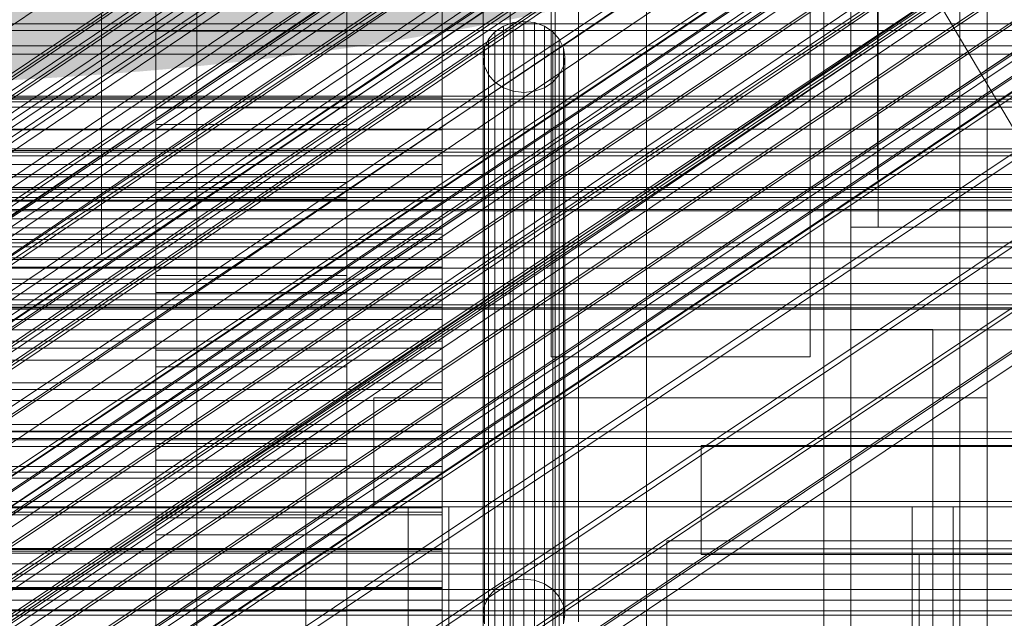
# Model space of a CAD drawing. Header units: millimetres. Extents: x -4738 to 65662, y -68080 to 6847.
# Tile 225 of 256: x 189 to 261, y -34808 to -34764. Entities that reach past the tile are written whole.
import ezdxf

# ---------------------------------------------------------------- set-up
doc = ezdxf.new("R2010")
doc.units = ezdxf.units.MM
for name, color, linetype, lineweight in [('COTAS_O', 1, 'Continuous', 0), ('COTAS_P', 1, 'Continuous', 0), ('frontal_bajante_movil', 7, 'Continuous', 0), ('frontal_C01', 7, 'Continuous', 0), ('frontal_C02', 7, 'Continuous', 0), ('frontal_C03', 7, 'Continuous', 0), ('frontal_C04', 7, 'Continuous', 0), ('frontal_C05', 7, 'Continuous', 0), ('frontal_mezcladora', 7, 'Continuous', 0)]:
    doc.layers.add(name, color=color, linetype=linetype, lineweight=lineweight)
doc.dimstyles.new('R19_100', dxfattribs={"dimtxt": 250, "dimasz": 150, "dimexe": 150, "dimexo": 80, "dimgap": 100, "dimtad": 1, "dimtih": 1, "dimtoh": 1, "dimdsep": 46, "dimcen": 0.09, "dimadec": 0, "dimazin": 0, "dimtfac": 1, "dimtdec": 4, "dimtofl": 0, "dimtmove": 0, "dimatfit": 3, "dimfxl": 1, "dimtolj": 1, "dimtzin": 0, "dimarcsym": 0})

# ---------------------------------------------------------------- blocks, each defined once
blk = doc.blocks.new('DIM_R30_49')
at = {"layer": 'COTAS_P'}
for p, q in [((-150, -32300), (550, -32300)), ((550, -32300), (505, -32450)), ((550, -34900), (550, -32300)), ((550, -32300), (595, -32450)), ((550, -34900), (505, -34750)), ((550, -34900), (595, -34750)), ((-150, -34900), (550, -34900))]:
    blk.add_line(p, q, dxfattribs=at)
blk.add_text('2600 P', height=250, rotation=90, dxfattribs=at).set_placement((450, -33600))
blk = doc.blocks.new('DIM_R30_52')
at = {"layer": 'COTAS_O'}
for p, q in [((-650, -34200), (-500, -34155)), ((650, -34200), (500, -34155)), ((-650, -34900), (-650, -34200)), ((-650, -34200), (650, -34200)), ((-650, -34200), (-500, -34245)), ((650, -34200), (500, -34245)), ((650, -34900), (650, -34200))]:
    blk.add_line(p, q, dxfattribs=at)
blk.add_text('1300 O', height=250, dxfattribs=at).set_placement((0, -34100))
blk = doc.blocks.new('DIM_R30_57')
at = {"layer": 'COTAS_P'}
for p, q in [((-305, -34680), (395, -34680)), ((395, -34680), (350, -34830)), ((395, -36000), (395, -34680)), ((395, -34680), (440, -34830)), ((395, -36000), (350, -35850)), ((395, -36000), (440, -35850)), ((-305, -36000), (395, -36000))]:
    blk.add_line(p, q, dxfattribs=at)
blk.add_text('1320 P', height=250, rotation=90, dxfattribs=at).set_placement((295, -35340))

msp = doc.modelspace()

# ---------------------------------------------------------------- linework, layer by layer
at = {"layer": 'frontal_bajante_movil'}
for p, q in [((220, -34680), (220, -35227.232)), ((220, -34809.578), (220, -34680)), ((223, -35227.232), (223, -34680)), ((223, -34680), (223, -34809.578)), ((235, -34680), (235, -35227.232)), ((223, -34682.819), (223, -35230.051)), ((235, -35230.051), (235, -34682.819)), ((223.879, -34765.156), (224.5, -34764.741)), ((224.5, -34764.741), (225.224, -34764.481)), ((224.5, -34764.741), (224.5, -34805.66)), ((225.224, -34764.481), (226, -34764.392)), ((225.224, -34764.481), (225.224, -34805.4)), ((226, -34764.392), (226.776, -34764.481)), ((226, -34764.392), (226, -34805.311)), ((226.776, -34764.481), (227.5, -34764.741)), ((226.776, -34764.481), (226.776, -34805.4)), ((227.5, -34764.741), (228.121, -34765.156)), ((227.5, -34764.741), (227.5, -34805.66)), ((223.102, -34766.325), (223.402, -34765.696)), ((223.402, -34765.696), (223.879, -34765.156)), ((223.402, -34765.696), (223.402, -34806.615)), ((223.879, -34765.156), (223.879, -34806.075)), ((228.121, -34765.156), (228.598, -34765.696)), ((228.121, -34765.156), (228.121, -34806.075)), ((228.598, -34765.696), (228.898, -34766.325)), ((228.598, -34765.696), (228.598, -34806.615)), ((223, -34767), (223.102, -34766.325)), ((223.102, -34766.325), (223.102, -34807.244)), ((228.898, -34766.325), (229, -34767)), ((228.898, -34766.325), (228.898, -34807.244)), ((223.102, -34767.675), (223, -34767)), ((223, -34807.919), (223, -34767)), ((229, -34767), (228.898, -34767.675)), ((229, -34767), (229, -34807.919)), ((223.402, -34768.304), (223.102, -34767.675)), ((223.102, -34767.675), (223.102, -34808.594)), ((228.898, -34767.675), (228.598, -34768.304)), ((228.898, -34767.675), (228.898, -34808.594)), ((223.879, -34768.844), (223.402, -34768.304)), ((223.402, -34768.304), (223.402, -34809.223)), ((228.598, -34768.304), (228.121, -34768.844)), ((228.598, -34768.304), (228.598, -34809.223)), ((224.5, -34769.259), (223.879, -34768.844)), ((223.879, -34768.844), (223.879, -34809.763)), ((225.224, -34769.519), (224.5, -34769.259)), ((224.5, -34769.259), (224.5, -34810.178)), ((227.5, -34769.259), (226.776, -34769.519)), ((228.121, -34768.844), (227.5, -34769.259)), ((227.5, -34769.259), (227.5, -34810.178)), ((228.121, -34768.844), (228.121, -34809.763)), ((-180, -34770), (220, -34770)), ((220, -34770), (220, -34772.344)), ((220, -34770), (220, -34773.857)), ((226, -34769.608), (225.224, -34769.519)), ((225.224, -34769.519), (225.224, -34810.438)), ((226.776, -34769.519), (226, -34769.608)), ((226, -34769.608), (226, -34810.527)), ((226.776, -34769.519), (226.776, -34810.438)), ((220, -34772.344), (-180, -34772.344)), ((220, -34772.344), (220, -34776.696)), ((220, -34772.344), (220, -34774.881)), ((220, -34773.857), (-180, -34773.857)), ((220, -34776.696), (220, -34773.857)), ((220, -34773.857), (220, -34775.785)), ((220, -34774.881), (-180, -34774.881)), ((220, -34774.881), (220, -34779.528)), ((220, -34774.881), (220, -34777.578)), ((220, -34775.785), (-180, -34775.785)), ((220, -34778.872), (220, -34775.785)), ((-180, -34776.696), (220, -34776.696)), ((220, -34776.696), (220, -34778.872)), ((220, -34779.528), (220, -34776.696)), ((220, -34777.578), (-180, -34777.578)), ((220, -34777.578), (220, -34782.414)), ((220, -34777.578), (220, -34780.398)), ((-180, -34778.872), (220, -34778.872)), ((220, -34781.851), (220, -34778.872)), ((-180, -34779.528), (220, -34779.528)), ((220, -34779.528), (220, -34781.851)), ((220, -34782.414), (220, -34779.528)), ((220, -34780.398), (-180, -34780.398)), ((220, -34780.398), (220, -34785.366)), ((220, -34780.398), (220, -34783.305)), ((-180, -34781.851), (220, -34781.851)), ((220, -34784.832), (220, -34781.851)), ((-180, -34782.414), (220, -34782.414)), ((220, -34782.414), (220, -34784.832)), ((220, -34785.366), (220, -34782.414)), ((220, -34783.305), (-180, -34783.305)), ((220, -34783.305), (220, -34788.371)), ((220, -34783.305), (220, -34786.265)), ((-180, -34784.832), (220, -34784.832)), ((220, -34787.85), (220, -34784.832)), ((-180, -34785.366), (220, -34785.366)), ((220, -34785.366), (220, -34787.85)), ((220, -34788.371), (220, -34785.366)), ((220, -34786.265), (-180, -34786.265)), ((220, -34786.265), (220, -34791.407)), ((220, -34786.265), (220, -34789.241)), ((-180, -34787.85), (220, -34787.85)), ((220, -34790.904), (220, -34787.85)), ((-180, -34788.371), (220, -34788.371)), ((220, -34788.371), (220, -34790.904)), ((220, -34791.407), (220, -34788.371)), ((220, -34789.241), (-180, -34789.241)), ((220, -34789.241), (220, -34794.446)), ((220, -34789.241), (220, -34792.199)), ((-180, -34790.904), (220, -34790.904)), ((220, -34793.979), (220, -34790.904)), ((-180, -34791.407), (220, -34791.407)), ((220, -34791.407), (220, -34793.979)), ((220, -34794.446), (220, -34791.407)), ((220, -34792.199), (-180, -34792.199)), ((220, -34792.199), (220, -34797.457)), ((220, -34792.199), (220, -34795.102)), ((-180, -34793.979), (220, -34793.979)), ((-180, -34794.446), (220, -34794.446)), ((220, -34797.049), (220, -34793.979)), ((220, -34794.446), (220, -34797.049)), ((220, -34797.457), (220, -34794.446)), ((220, -34795.102), (-180, -34795.102)), ((220, -34795.102), (220, -34800.407)), ((220, -34795.102), (220, -34797.915)), ((-180, -34797.049), (220, -34797.049)), ((-180, -34797.457), (220, -34797.457)), ((220, -34800.086), (220, -34797.049)), ((220, -34797.457), (220, -34800.086)), ((220, -34800.407), (220, -34797.457)), ((220, -34797.915), (-180, -34797.915)), ((220, -34797.915), (220, -34803.263)), ((220, -34797.915), (220, -34800.603)), ((-180, -34800.086), (220, -34800.086)), ((-180, -34800.407), (220, -34800.407)), ((220, -34803.059), (220, -34800.086)), ((220, -34800.407), (220, -34803.059)), ((220, -34803.263), (220, -34800.407)), ((220, -34800.603), (-180, -34800.603)), ((220, -34800.603), (220, -34805.992)), ((220, -34800.603), (220, -34803.13)), ((-180, -34803.059), (220, -34803.059)), ((220, -34803.13), (-180, -34803.13)), ((-180, -34803.263), (220, -34803.263)), ((220, -34805.937), (220, -34803.059)), ((220, -34803.13), (220, -34808.56)), ((220, -34803.13), (220, -34805.461)), ((220, -34803.263), (220, -34805.937)), ((220, -34805.992), (220, -34803.263)), ((220, -34805.461), (-180, -34805.461)), ((220, -34805.461), (220, -34810.934)), ((220, -34805.461), (220, -34807.56)), ((225.224, -34805.4), (224.5, -34805.66)), ((226, -34805.311), (225.224, -34805.4)), ((226.776, -34805.4), (226, -34805.311)), ((227.5, -34805.66), (226.776, -34805.4)), ((-180, -34805.937), (220, -34805.937)), ((-180, -34805.992), (220, -34805.992)), ((220, -34808.687), (220, -34805.937)), ((220, -34805.992), (220, -34808.687)), ((220, -34808.56), (220, -34805.992)), ((223.879, -34806.075), (223.402, -34806.615)), ((224.5, -34805.66), (223.879, -34806.075)), ((228.121, -34806.075), (227.5, -34805.66)), ((228.598, -34806.615), (228.121, -34806.075)), ((223.402, -34806.615), (223.102, -34807.244)), ((228.898, -34807.244), (228.598, -34806.615)), ((220, -34807.56), (-180, -34807.56)), ((220, -34807.56), (220, -34813.079)), ((220, -34807.56), (220, -34809.391)), ((223.102, -34807.244), (223, -34807.919)), ((229, -34807.919), (228.898, -34807.244)), ((223, -34807.919), (223.102, -34808.594)), ((228.898, -34808.594), (229, -34807.919))]:
    msp.add_line(p, q, dxfattribs=at)
at = {"layer": 'frontal_C01'}
for p, q in [((250, -35948.844), (250, -33373.251)), ((250, -33378.064), (250, -35953.656)), ((413.642, -35029.009), (153.642, -34589.009)), ((141.218, -34800.042), (355.017, -34655.814)), ((141.045, -34800.428), (354.844, -34656.2)), ((141.731, -34800.166), (355.53, -34655.937)), ((142.549, -34800.791), (356.348, -34656.563)), ((141.224, -34801.298), (355.022, -34657.07)), ((143.617, -34801.875), (357.415, -34657.647)), ((141.742, -34802.592), (355.541, -34658.364)), ((144.861, -34803.345), (358.659, -34659.117)), ((142.565, -34804.223), (356.363, -34659.994)), ((359.995, -34660.871), (146.196, -34805.099)), ((157.152, -34785.78), (341.461, -34661.445)), ((143.635, -34806.078), (357.434, -34661.85)), ((147.533, -34807.019), (361.332, -34662.791)), ((144.881, -34808.033), (358.68, -34663.804)), ((148.779, -34808.973), (362.578, -34664.745)), ((146.218, -34809.952), (360.017, -34665.724)), ((149.85, -34810.829), (363.648, -34666.6)), ((345.231, -34666.396), (160.922, -34790.731)), ((147.554, -34811.707), (361.352, -34667.478)), ((150.672, -34812.459), (364.471, -34668.231)), ((148.798, -34813.176), (362.596, -34668.948)), ((151.191, -34813.754), (364.989, -34669.525)), ((153.694, -34793.494), (338.003, -34669.159)), ((149.865, -34814.26), (363.664, -34670.032)), ((150.683, -34814.886), (364.482, -34670.657)), ((151.196, -34815.01), (364.995, -34670.781)), ((151.369, -34814.623), (365.168, -34670.395)), ((164.693, -34796.149), (349.002, -34671.814)), ((157.211, -34799.009), (341.52, -34674.675)), ((168.21, -34801.664), (352.519, -34677.329)), ((160.982, -34804.427), (345.291, -34680.092)), ((171.232, -34806.901), (355.541, -34682.566)), ((164.752, -34809.378), (349.061, -34685.044)), ((173.554, -34811.502), (357.863, -34687.168)), ((168.263, -34813.525), (352.572, -34689.191)), ((175.016, -34815.155), (359.326, -34690.82)), ((171.275, -34816.586), (355.584, -34692.251)), ((175.521, -34817.61), (359.83, -34693.275)), ((173.584, -34818.351), (357.893, -34694.016)), ((175.032, -34818.7), (359.341, -34694.365)), ((228.298, -34979.106), (228.298, -34716.493)), ((228.298, -34722.274), (228.298, -34984.887)), ((-311.15, -34764.573), (311.15, -34764.573)), ((-311.15, -34765.066), (311.15, -34765.066)), ((-311.15, -34769.878), (311.15, -34769.878)), ((-311.15, -34770.281), (311.15, -34770.281)), ((-311.15, -34773.974), (311.15, -34773.974)), ((-311.15, -34774.258), (311.15, -34774.258)), ((-311.15, -34776.58), (311.15, -34776.58)), ((-311.15, -34776.727), (311.15, -34776.727)), ((-311.15, -34777.519), (311.15, -34777.519))]:
    msp.add_line(p, q, dxfattribs=at)
at = {"layer": 'frontal_C02'}
for p, q in [((250, -35767.183), (250, -32921.727)), ((250, -32926.497), (250, -35771.953)), ((146.872, -34805.433), (331.181, -34682.179)), ((148.32, -34805.591), (332.629, -34682.337)), ((146.383, -34806.716), (330.692, -34683.462)), ((150.629, -34807.179), (334.938, -34683.924)), ((141.218, -34828.942), (355.017, -34685.967)), ((141.731, -34828.998), (355.53, -34686.023)), ((146.887, -34809.352), (331.197, -34686.098)), ((141.045, -34829.397), (354.844, -34686.421)), ((142.549, -34829.561), (356.348, -34686.585)), ((153.641, -34810.088), (337.95, -34686.833)), ((141.224, -34830.331), (355.022, -34687.355)), ((143.617, -34830.591), (357.415, -34687.616)), ((141.742, -34831.681), (355.541, -34688.705)), ((144.861, -34832.02), (358.659, -34689.045)), ((142.565, -34833.354), (356.363, -34690.379)), ((148.35, -34813.162), (332.659, -34689.907)), ((359.995, -34690.774), (146.196, -34833.75)), ((157.152, -34814.12), (341.461, -34690.866)), ((143.635, -34835.238), (357.434, -34692.262)), ((147.533, -34835.662), (361.332, -34692.687)), ((144.881, -34837.202), (358.68, -34694.227)), ((148.779, -34837.627), (362.578, -34694.652)), ((150.672, -34817.885), (334.981, -34694.63)), ((146.218, -34839.115), (360.017, -34696.139)), ((345.231, -34695.747), (160.922, -34819.001)), ((149.85, -34839.51), (363.648, -34696.535)), ((147.554, -34840.844), (361.352, -34697.869)), ((150.672, -34841.184), (364.471, -34698.209)), ((148.798, -34842.273), (362.596, -34699.298)), ((151.191, -34842.534), (364.989, -34699.558)), ((153.694, -34823.2), (338.003, -34699.946)), ((149.865, -34843.304), (363.664, -34700.329)), ((151.369, -34843.468), (365.168, -34700.492)), ((150.683, -34843.866), (364.482, -34700.891)), ((151.196, -34843.922), (364.995, -34700.947)), ((164.693, -34824.398), (349.002, -34701.144)), ((157.211, -34828.745), (341.52, -34705.491)), ((168.21, -34829.943), (352.519, -34706.689)), ((160.982, -34834.142), (345.291, -34710.888)), ((171.232, -34835.259), (355.541, -34712.004)), ((164.752, -34839.023), (349.061, -34715.769)), ((173.554, -34839.982), (357.863, -34716.728)), ((168.263, -34843.056), (352.572, -34719.801)), ((175.016, -34843.792), (359.326, -34720.537)), ((171.275, -34845.965), (355.584, -34722.71)), ((175.521, -34846.427), (359.83, -34723.173)), ((173.584, -34847.553), (357.893, -34724.298)), ((175.032, -34847.71), (359.341, -34724.456)), ((228.298, -34746.19), (130, -34811.926)), ((228.298, -35036.685), (228.298, -34746.19)), ((130, -34817.656), (228.298, -34751.921)), ((228.298, -34751.921), (228.298, -35042.415)), ((430, -34772.309), (-430, -34772.309)), ((430, -34777.309), (-430, -34777.309))]:
    msp.add_line(p, q, dxfattribs=at)
at = {"layer": 'frontal_C03'}
for p, q in [((-1496, -34766.194), (1496, -34766.194)), ((1496, -34766.785), (-1496, -34766.785)), ((1496, -34770.094), (-1496, -34770.094)), ((1496, -34770.685), (-1496, -34770.685)), ((1496, -34773.742), (-1496, -34773.742)), ((1496, -34774.244), (-1496, -34774.244)), ((1250, -34773.733), (-1250, -34773.733)), ((1250, -34775.626), (-1250, -34775.626)), ((1496, -34776.583), (-1496, -34776.583)), ((1496, -34776.918), (-1496, -34776.918)), ((1496, -34778.184), (-1496, -34778.184)), ((1496, -34778.302), (-1496, -34778.302)), ((1250, -34780.627), (-1250, -34780.627)), ((1250, -34780.943), (-1250, -34780.943)), ((1250, -34781.737), (-1250, -34781.737)), ((-1250, -34782.501), (1250, -34782.501)), ((1250, -34783.624), (-1250, -34783.624)), ((1250, -34784.388), (-1250, -34784.388)), ((1250, -34785.182), (-1250, -34785.182)), ((1250, -34785.407), (-1250, -34785.407)), ((1250, -34785.499), (-1250, -34785.499)), ((1250, -34787.012), (-1250, -34787.012)), ((1250, -34794.498), (-1250, -34794.498)), ((1250, -34795.571), (-1250, -34795.571)), ((1250, -34799.622), (-1250, -34799.622)), ((1250, -34799.999), (-1250, -34799.999)), ((1250, -34803.084), (-1250, -34803.084)), ((1250, -34803.401), (-1250, -34803.401)), ((1250, -34804.195), (-1250, -34804.195)), ((-1250, -34804.959), (1250, -34804.959)), ((1250, -34806.082), (-1250, -34806.082)), ((1250, -34806.846), (-1250, -34806.846)), ((1250, -34807.64), (-1250, -34807.64)), ((1250, -34807.957), (-1250, -34807.957))]:
    msp.add_line(p, q, dxfattribs=at)
at = {"layer": 'frontal_C04'}
for p, q in [((225, -34411.606), (225, -35487.488)), ((225, -34417.244), (225, -35493.126)), ((225, -35516.618), (225, -34440.737)), ((250, -34440.737), (250, -35516.618)), ((225, -34558.198), (225, -35634.08)), ((225, -34563.836), (225, -35639.718)), ((225, -34605.183), (225, -35681.065)), ((250, -34605.183), (250, -35681.065)), ((202, -35988), (202, -34670.697)), ((248, -35988), (248, -34670.697)), ((199, -34770.727), (199, -34735.019)), ((213, -34735.019), (213, -34770.727)), ((199, -34740.491), (199, -34776.2)), ((213, -34776.2), (213, -34740.491)), ((199, -34783.04), (199, -34747.332)), ((213, -34747.332), (213, -34783.04)), ((199, -34752.804), (199, -34788.512)), ((213, -34788.512), (213, -34752.804)), ((199, -34795.353), (199, -34759.644)), ((213, -34759.644), (213, -34795.353)), ((199, -34763.887), (199, -34770.727)), ((213, -34763.887), (213, -34770.727)), ((213, -34765.117), (199, -34765.117)), ((199, -34765.117), (199, -34800.825)), ((199, -34771.957), (199, -34765.117)), ((213, -34800.825), (213, -34765.117)), ((213, -34765.117), (213, -34771.957)), ((213, -34770.727), (199, -34770.727)), ((199, -34771.957), (213, -34771.957)), ((199, -34807.665), (199, -34771.957)), ((213, -34771.957), (213, -34807.665)), ((199, -34776.2), (213, -34776.2)), ((199, -34776.2), (199, -34783.04)), ((213, -34776.2), (213, -34783.04)), ((213, -34777.429), (199, -34777.429)), ((199, -34777.429), (199, -34813.138)), ((199, -34784.27), (199, -34777.429)), ((213, -34813.138), (213, -34777.429)), ((213, -34777.429), (213, -34784.27)), ((213, -34783.04), (199, -34783.04)), ((199, -34784.27), (213, -34784.27)), ((199, -34819.978), (199, -34784.27)), ((213, -34784.27), (213, -34819.978)), ((199, -34788.512), (213, -34788.512)), ((199, -34788.512), (199, -34795.353)), ((213, -34788.512), (213, -34795.353)), ((213, -34789.742), (199, -34789.742)), ((199, -34789.742), (199, -34825.45)), ((199, -34796.582), (199, -34789.742)), ((213, -34825.45), (213, -34789.742)), ((213, -34789.742), (213, -34796.582)), ((213, -34795.353), (199, -34795.353)), ((199, -34796.582), (213, -34796.582)), ((199, -34832.291), (199, -34796.582)), ((213, -34796.582), (213, -34832.291)), ((199, -34800.825), (213, -34800.825)), ((199, -34800.825), (199, -34807.665)), ((213, -34800.825), (213, -34807.665)), ((213, -34802.055), (199, -34802.055)), ((199, -34802.055), (199, -34837.763)), ((199, -34808.895), (199, -34802.055)), ((213, -34837.763), (213, -34802.055)), ((213, -34802.055), (213, -34808.895)), ((213, -34807.665), (199, -34807.665))]:
    msp.add_line(p, q, dxfattribs=at)
at = {"layer": 'frontal_C05'}
for p, q in [((225, -34792), (225, -34717)), ((250, -34792), (250, -34717)), ((228, -34789), (228, -34720)), ((247, -34789), (247, -34720)), ((250, -34803.5), (250, -34735.5)), ((258, -34803.5), (258, -34735.5)), ((250, -34810.5), (250, -34742.5)), ((258, -34810.5), (258, -34742.5)), ((252, -34779.5), (252, -34745.5)), ((220, -34762.438), (220, -34764.72)), ((220, -34765.217), (220, -34762.737)), ((225, -34762.438), (225, -34764.72)), ((230, -34764.725), (230, -34762.441)), ((230, -34762.737), (230, -34765.217)), ((220, -34765.59), (220, -34762.961)), ((195, -34764.431), (195, -34763.863)), ((195, -34764.007), (195, -34765.094)), ((220, -34765.094), (220, -34764.007)), ((225, -34764.431), (225, -34763.863)), ((225, -34765.094), (225, -34764.007)), ((251.95, -34763.604), (251.95, -34764.414)), ((251.95, -34764.703), (251.95, -34764.141)), ((252, -34764.454), (252, -34763.647)), ((195, -34764.985), (195, -34764.431)), ((195, -34765.524), (195, -34764.985)), ((220, -34764.72), (220, -34766.988)), ((225, -34764.985), (225, -34764.431)), ((225, -34764.72), (225, -34766.988)), ((225, -34765.524), (225, -34764.985)), ((230, -34766.995), (230, -34764.725)), ((251.95, -34764.414), (251.95, -34765.211)), ((251.95, -34765.25), (251.95, -34764.703)), ((252, -34765.249), (252, -34764.454)), ((195, -34765.094), (195, -34766.166)), ((195, -34766.047), (195, -34765.524)), ((220, -34766.166), (220, -34765.094)), ((220, -34767.682), (220, -34765.217)), ((220, -34768.203), (220, -34765.59)), ((225, -34766.166), (225, -34765.094)), ((225, -34766.047), (225, -34765.524)), ((230, -34765.217), (230, -34767.682)), ((251.95, -34765.211), (251.95, -34765.992)), ((251.95, -34765.782), (251.95, -34765.25)), ((252, -34766.027), (252, -34765.249)), ((195, -34766.553), (195, -34766.047)), ((195, -34766.166), (195, -34767.22)), ((220, -34767.22), (220, -34766.166)), ((225, -34766.553), (225, -34766.047)), ((225, -34767.22), (225, -34766.166)), ((251.95, -34766.297), (251.95, -34765.782)), ((251.95, -34765.992), (251.95, -34766.756)), ((251.95, -34766.794), (251.95, -34766.297)), ((252, -34766.789), (252, -34766.027)), ((195, -34767.04), (195, -34766.553)), ((195, -34767.506), (195, -34767.04)), ((220, -34766.988), (220, -34769.236)), ((225, -34767.04), (225, -34766.553)), ((225, -34766.988), (225, -34769.236)), ((225, -34767.506), (225, -34767.04)), ((230, -34769.245), (230, -34766.995)), ((251.95, -34766.756), (251.95, -34767.5)), ((251.95, -34767.271), (251.95, -34766.794)), ((252, -34767.531), (252, -34766.789)), ((195, -34767.22), (195, -34768.254)), ((195, -34767.952), (195, -34767.506)), ((220, -34768.254), (220, -34767.22)), ((220, -34770.126), (220, -34767.682)), ((225, -34768.254), (225, -34767.22)), ((225, -34767.952), (225, -34767.506)), ((230, -34767.682), (230, -34770.126)), ((251.95, -34767.728), (251.95, -34767.271)), ((251.95, -34767.5), (251.95, -34768.223)), ((251.95, -34768.163), (251.95, -34767.728)), ((252, -34768.252), (252, -34767.531)), ((195, -34768.376), (195, -34767.952)), ((195, -34768.254), (195, -34769.265)), ((195, -34768.776), (195, -34768.376)), ((220, -34770.794), (220, -34768.203)), ((220, -34769.265), (220, -34768.254)), ((225, -34768.376), (225, -34767.952)), ((225, -34769.265), (225, -34768.254)), ((225, -34768.776), (225, -34768.376)), ((251.95, -34768.576), (251.95, -34768.163)), ((251.95, -34768.223), (251.95, -34768.924)), ((251.95, -34768.964), (251.95, -34768.576)), ((252, -34768.95), (252, -34768.252)), ((195, -34769.152), (195, -34768.776)), ((195, -34769.503), (195, -34769.152)), ((195, -34769.265), (195, -34770.25)), ((220, -34769.236), (220, -34771.459)), ((220, -34770.25), (220, -34769.265)), ((225, -34769.152), (225, -34768.776)), ((225, -34769.503), (225, -34769.152)), ((225, -34769.236), (225, -34771.459)), ((225, -34770.25), (225, -34769.265)), ((230, -34771.469), (230, -34769.245)), ((251.95, -34768.924), (251.95, -34769.599)), ((251.95, -34769.328), (251.95, -34768.964)), ((251.95, -34769.666), (251.95, -34769.328)), ((252, -34769.623), (252, -34768.95)), ((195, -34769.827), (195, -34769.503)), ((195, -34770.125), (195, -34769.827)), ((225, -34769.827), (225, -34769.503)), ((225, -34770.125), (225, -34769.827)), ((251.95, -34769.599), (251.95, -34770.249)), ((251.95, -34769.978), (251.95, -34769.666)), ((251.95, -34770.262), (251.95, -34769.978)), ((252, -34770.27), (252, -34769.623)), ((195, -34770.395), (195, -34770.125)), ((195, -34770.25), (195, -34771.207)), ((195, -34770.637), (195, -34770.395)), ((195, -34770.85), (195, -34770.637)), ((220, -34772.542), (220, -34770.126)), ((220, -34771.207), (220, -34770.25)), ((220, -34773.355), (220, -34770.794)), ((225, -34770.395), (225, -34770.125)), ((225, -34771.207), (225, -34770.25)), ((225, -34770.637), (225, -34770.395)), ((225, -34770.85), (225, -34770.637)), ((230, -34770.126), (230, -34772.542)), ((251.95, -34770.249), (251.95, -34770.87)), ((251.95, -34770.518), (251.95, -34770.262)), ((251.95, -34770.746), (251.95, -34770.518)), ((251.95, -34770.945), (251.95, -34770.746)), ((252, -34770.889), (252, -34770.27)), ((195, -34771.033), (195, -34770.85)), ((195, -34771.187), (195, -34771.033)), ((195, -34771.31), (195, -34771.187)), ((195, -34771.207), (195, -34772.134)), ((195, -34771.403), (195, -34771.31)), ((195, -34771.465), (195, -34771.403)), ((195, -34771.496), (195, -34771.465)), ((220, -34772.134), (220, -34771.207)), ((220, -34771.459), (220, -34773.65)), ((225, -34771.033), (225, -34770.85)), ((225, -34771.187), (225, -34771.033)), ((225, -34771.31), (225, -34771.187)), ((225, -34772.134), (225, -34771.207)), ((225, -34771.403), (225, -34771.31)), ((225, -34771.465), (225, -34771.403)), ((225, -34771.459), (225, -34773.65)), ((225, -34771.496), (225, -34771.465)), ((230, -34773.663), (230, -34771.469)), ((251.95, -34770.87), (251.95, -34771.462)), ((251.95, -34771.113), (251.95, -34770.945)), ((251.95, -34771.252), (251.95, -34771.113)), ((251.95, -34771.36), (251.95, -34771.252)), ((251.95, -34771.438), (251.95, -34771.36)), ((251.95, -34771.484), (251.95, -34771.438)), ((251.95, -34771.462), (251.95, -34772.023)), ((251.95, -34771.5), (251.95, -34771.484)), ((252, -34771.479), (252, -34770.889)), ((252, -34772.038), (252, -34771.479)), ((195, -34772.134), (195, -34773.029)), ((220, -34773.029), (220, -34772.134)), ((225, -34773.029), (225, -34772.134)), ((251.95, -34772.023), (251.95, -34772.551)), ((252, -34772.565), (252, -34772.038)), ((220, -34774.924), (220, -34772.542)), ((230, -34772.542), (230, -34774.924)), ((251.95, -34772.551), (251.95, -34773.046)), ((252, -34773.057), (252, -34772.565)), ((195, -34773.029), (195, -34773.888)), ((220, -34773.888), (220, -34773.029)), ((220, -34775.88), (220, -34773.355)), ((220, -34773.65), (220, -34775.806)), ((225, -34773.888), (225, -34773.029)), ((225, -34773.65), (225, -34775.806)), ((230, -34775.82), (230, -34773.663)), ((251.95, -34773.046), (251.95, -34773.506)), ((251.95, -34773.506), (251.95, -34773.93)), ((252, -34773.516), (252, -34773.057)), ((252, -34773.938), (252, -34773.516)), ((195, -34773.888), (195, -34774.71)), ((220, -34774.71), (220, -34773.888)), ((225, -34774.71), (225, -34773.888)), ((251.95, -34773.93), (251.95, -34774.316)), ((251.95, -34774.316), (251.95, -34774.665)), ((252, -34774.323), (252, -34773.938)), ((252, -34774.67), (252, -34774.323)), ((195, -34774.71), (195, -34775.494)), ((220, -34775.494), (220, -34774.71)), ((220, -34777.267), (220, -34774.924)), ((225, -34775.494), (225, -34774.71)), ((230, -34774.924), (230, -34777.267)), ((251.95, -34774.665), (251.95, -34774.975)), ((251.95, -34774.975), (251.95, -34775.245)), ((252, -34774.979), (252, -34774.67)), ((252, -34775.248), (252, -34774.979)), ((195, -34775.494), (195, -34776.236)), ((220, -34776.236), (220, -34775.494)), ((220, -34775.806), (220, -34777.919)), ((225, -34776.236), (225, -34775.494)), ((225, -34775.806), (225, -34777.919)), ((230, -34777.936), (230, -34775.82)), ((251.95, -34775.245), (251.95, -34775.474)), ((251.95, -34775.474), (251.95, -34775.663)), ((251.95, -34775.663), (251.95, -34775.81)), ((251.95, -34775.81), (251.95, -34775.916)), ((252, -34775.476), (252, -34775.248)), ((252, -34775.664), (252, -34775.476)), ((252, -34775.811), (252, -34775.664)), ((252, -34775.916), (252, -34775.811)), ((195, -34776.236), (195, -34776.935)), ((220, -34778.363), (220, -34775.88)), ((220, -34776.935), (220, -34776.236)), ((225, -34776.935), (225, -34776.236)), ((251.95, -34775.916), (251.95, -34775.979)), ((251.95, -34775.979), (251.95, -34776)), ((252, -34775.979), (252, -34775.916)), ((252, -34776), (252, -34775.979)), ((195, -34776.935), (195, -34777.59)), ((220, -34777.59), (220, -34776.935)), ((220, -34779.564), (220, -34777.267)), ((225, -34777.59), (225, -34776.935)), ((230, -34777.267), (230, -34779.564)), ((195, -34777.59), (195, -34778.199)), ((220, -34778.199), (220, -34777.59)), ((220, -34777.919), (220, -34779.986)), ((225, -34778.199), (225, -34777.59)), ((225, -34777.919), (225, -34779.986)), ((230, -34780.004), (230, -34777.936)), ((195, -34778.199), (195, -34778.76)), ((220, -34778.76), (220, -34778.199)), ((220, -34780.798), (220, -34778.363)), ((225, -34778.76), (225, -34778.199)), ((195, -34778.76), (195, -34779.272)), ((195, -34779.272), (195, -34779.733)), ((220, -34779.272), (220, -34778.76)), ((220, -34779.733), (220, -34779.272)), ((225, -34779.272), (225, -34778.76)), ((225, -34779.733), (225, -34779.272)), ((195, -34779.733), (195, -34780.143)), ((195, -34780.143), (195, -34780.5)), ((220, -34781.811), (220, -34779.564)), ((220, -34780.143), (220, -34779.733)), ((220, -34779.986), (220, -34782)), ((220, -34780.5), (220, -34780.143)), ((225, -34780.143), (225, -34779.733)), ((225, -34779.986), (225, -34782)), ((225, -34780.5), (225, -34780.143)), ((230, -34779.564), (230, -34781.811)), ((230, -34782.02), (230, -34780.004)), ((250, -34795.5), (250, -34779.5)), ((250, -34779.5), (288, -34779.5)), ((252, -34779.5), (286, -34779.5)), ((195, -34780.5), (195, -34780.804)), ((195, -34780.804), (195, -34781.054)), ((220, -34780.804), (220, -34780.5)), ((220, -34783.179), (220, -34780.798)), ((220, -34781.054), (220, -34780.804)), ((225, -34780.804), (225, -34780.5)), ((225, -34781.054), (225, -34780.804)), ((195, -34781.054), (195, -34781.249)), ((195, -34781.249), (195, -34781.388)), ((195, -34781.388), (195, -34781.472)), ((195, -34781.472), (195, -34781.5)), ((220, -34781.249), (220, -34781.054)), ((220, -34781.388), (220, -34781.249)), ((220, -34781.472), (220, -34781.388)), ((220, -34781.5), (220, -34781.472)), ((225, -34781.249), (225, -34781.054)), ((225, -34781.388), (225, -34781.249)), ((225, -34781.472), (225, -34781.388)), ((225, -34781.5), (225, -34781.472)), ((220, -34784), (220, -34781.811)), ((220, -34782), (220, -34783.957)), ((225, -34782), (225, -34783.957)), ((230, -34781.811), (230, -34784)), ((230, -34783.979), (230, -34782.02)), ((220, -34785.5), (220, -34783.179)), ((220, -34783.957), (220, -34785.852)), ((220, -34786.127), (220, -34784)), ((225, -34783.957), (225, -34785.852)), ((230, -34785.876), (230, -34783.979)), ((230, -34784), (230, -34786.127)), ((220, -34787.755), (220, -34785.5)), ((220, -34785.852), (220, -34787.681)), ((225, -34785.852), (225, -34787.681)), ((230, -34787.705), (230, -34785.876)), ((220, -34788.187), (220, -34786.127)), ((230, -34786.127), (230, -34788.187)), ((250, -34852), (250, -34787)), ((250, -34787), (256, -34787)), ((256, -34852), (256, -34787)), ((220, -34787.681), (220, -34789.438)), ((220, -34789.938), (220, -34787.755)), ((225, -34787.681), (225, -34789.438)), ((230, -34789.464), (230, -34787.705)), ((220, -34790.174), (220, -34788.187)), ((230, -34788.187), (230, -34790.174)), ((220, -34789.438), (220, -34791.119)), ((225, -34789.438), (225, -34791.119)), ((247, -34789), (228, -34789)), ((230, -34791.147), (230, -34789.464)), ((220, -34792.045), (220, -34789.938)), ((220, -34792.084), (220, -34790.174)), ((230, -34790.174), (230, -34792.084)), ((220, -34791.119), (220, -34792.72)), ((225, -34791.119), (225, -34792.72)), ((230, -34792.75), (230, -34791.147)), ((215, -34800), (215, -34792)), ((215, -34792), (260, -34792)), ((220, -34794.069), (220, -34792.045)), ((220, -34793.912), (220, -34792.084)), ((225, -34792), (250, -34792)), ((230, -34792.084), (230, -34793.912)), ((260, -34800), (260, -34792)), ((220, -34792.72), (220, -34794.238)), ((225, -34792.72), (225, -34794.238)), ((230, -34794.269), (230, -34792.75)), ((220, -34795.653), (220, -34793.912)), ((230, -34793.912), (230, -34795.653)), ((220, -34796.007), (220, -34794.069)), ((220, -34794.238), (220, -34795.668)), ((225, -34794.238), (225, -34795.668)), ((230, -34795.7), (230, -34794.269)), ((220, -34797.302), (220, -34795.653)), ((220, -34795.668), (220, -34797.007)), ((220, -34797.852), (220, -34796.007)), ((225, -34795.668), (225, -34797.007)), ((230, -34795.653), (230, -34797.302)), ((230, -34797.04), (230, -34795.7)), ((239, -34802.5), (239, -34795.5)), ((239, -34795.5), (299, -34795.5)), ((239, -34803.5), (239, -34795.5)), ((250, -34795.5), (288, -34795.5)), ((220, -34797.007), (220, -34798.251)), ((220, -34798.857), (220, -34797.302)), ((225, -34797.007), (225, -34798.251)), ((230, -34798.286), (230, -34797.04)), ((230, -34797.302), (230, -34798.857)), ((220, -34799.6), (220, -34797.852)), ((220, -34798.251), (220, -34799.398)), ((225, -34798.251), (225, -34799.398)), ((220, -34800.312), (220, -34798.857)), ((230, -34799.433), (230, -34798.286)), ((230, -34798.857), (230, -34800.312)), ((220, -34799.398), (220, -34800.445)), ((220, -34801.248), (220, -34799.6)), ((225, -34799.398), (225, -34800.445)), ((230, -34800.481), (230, -34799.433)), ((215, -34800), (260, -34800)), ((217.5, -35992), (217.5, -34800)), ((217.5, -34800), (257.5, -34800)), ((220, -34801.665), (220, -34800.312)), ((220.5, -34800), (254.5, -34800)), ((220.5, -34800), (220.5, -35992)), ((230, -34800.312), (230, -34801.665)), ((254.5, -34800), (254.5, -35992)), ((257.5, -35992), (257.5, -34800)), ((220, -34800.445), (220, -34801.388)), ((225, -34800.445), (225, -34801.388)), ((230, -34801.425), (230, -34800.481)), ((220, -34802.791), (220, -34801.248)), ((220, -34801.388), (220, -34802.226)), ((220, -34802.911), (220, -34801.665)), ((225, -34801.388), (225, -34802.226)), ((230, -34802.263), (230, -34801.425)), ((230, -34801.665), (230, -34802.911)), ((220, -34802.226), (220, -34802.956)), ((225, -34802.226), (225, -34802.956)), ((230, -34802.995), (230, -34802.263)), ((236.5, -34810.5), (236.5, -34802.5)), ((236.5, -34802.5), (301.5, -34802.5)), ((239, -34802.5), (299, -34802.5)), ((220, -34804.224), (220, -34802.791)), ((220, -34804.048), (220, -34802.911)), ((220, -34802.956), (220, -34803.578)), ((225, -34802.956), (225, -34803.578)), ((230, -34802.911), (230, -34804.048)), ((230, -34803.616), (230, -34802.995)), ((220, -34803.578), (220, -34804.088)), ((220, -34805.074), (220, -34804.048)), ((225, -34803.578), (225, -34804.088)), ((230, -34804.127), (230, -34803.616)), ((230, -34804.048), (230, -34805.074)), ((239, -34803.5), (299, -34803.5)), ((250, -34885.5), (250, -34803.5)), ((250, -34803.5), (258, -34803.5)), ((250, -34803.5), (256, -34803.5)), ((250, -34803.5), (250, -34863.5)), ((255, -34803.5), (290, -34803.5)), ((255, -34992), (255, -34803.5)), ((256, -34803.5), (256, -34863.5)), ((258, -34885.5), (258, -34803.5)), ((220, -34804.088), (220, -34804.486)), ((220, -34805.546), (220, -34804.224)), ((220, -34804.486), (220, -34804.771)), ((225, -34804.088), (225, -34804.486)), ((225, -34804.486), (225, -34804.771)), ((230, -34804.526), (230, -34804.127)), ((230, -34804.811), (230, -34804.526)), ((220, -34804.771), (220, -34804.943)), ((220, -34804.943), (220, -34805)), ((220, -34805.985), (220, -34805.074)), ((225, -34804.771), (225, -34804.943)), ((225, -34804.943), (225, -34805)), ((230, -34804.983), (230, -34804.811)), ((230, -34805.04), (230, -34804.983)), ((230, -34805.074), (230, -34805.985)), ((220, -34806.751), (220, -34805.546)), ((220, -34806.779), (220, -34805.985)), ((230, -34805.985), (230, -34806.779)), ((220, -34807.838), (220, -34806.751)), ((220, -34807.454), (220, -34806.779)), ((230, -34806.779), (230, -34807.454)), ((220, -34808.009), (220, -34807.454)), ((230, -34807.454), (230, -34808.009)), ((220, -34808.804), (220, -34807.838)), ((220, -34808.442), (220, -34808.009)), ((230, -34808.009), (230, -34808.442))]:
    msp.add_line(p, q, dxfattribs=at)
at = {"layer": 'frontal_mezcladora'}
for p, q in [((260, -34820), (260, -34600)), ((220, -34780), (220, -34745)), ((-400, -34780), (220, -34780)), ((-465, -34795), (295, -34795)), ((210, -34795), (290, -34795)), ((210, -34820), (210, -34795))]:
    msp.add_line(p, q, dxfattribs=at)

# ---------------------------------------------------------------- dimensions: what is measured, and where the dimension line sits
at = {"layer": 'COTAS_O'}
dim = msp.add_aligned_dim(p1=(-650, -34900), p2=(650, -34900), distance=700, text='<> O', dimstyle='R19_100', dxfattribs=at)
dim.commit()
dim.dimension.update_dxf_attribs({"geometry": 'DIM_R30_52', "text_midpoint": (0, -34200)})
at = {"layer": 'COTAS_P'}
for p1, p2, picture, middle in [((-150, -34900), (-150, -32300), 'DIM_R30_49', (550, -33600)), ((-305, -36000), (-305, -34680), 'DIM_R30_57', (395, -35340))]:
    dim = msp.add_aligned_dim(p1=p1, p2=p2, distance=-700, text='<> P', dimstyle='R19_100', dxfattribs=at)
    dim.commit()
    dim.dimension.update_dxf_attribs({"geometry": picture, "text_midpoint": middle})

doc.saveas('drawing.dxf')
